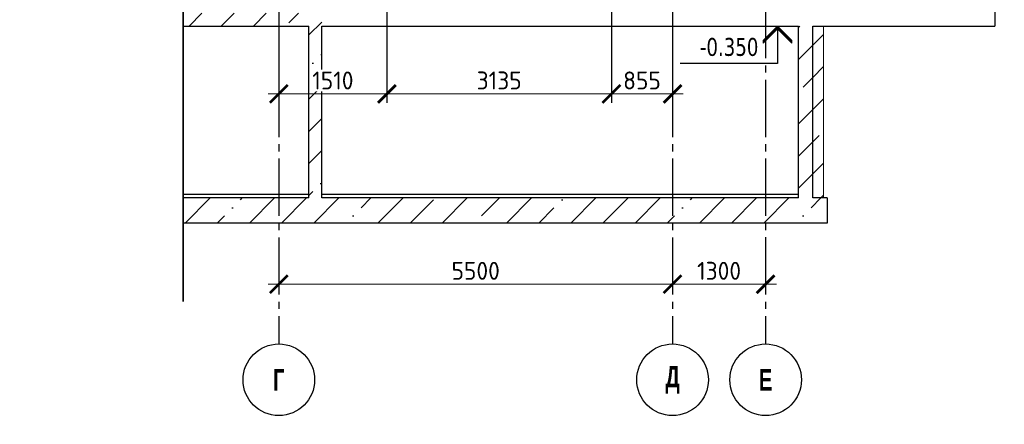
# Model space of a CAD drawing. Header units: millimetres. Extents: x 259029 to 2494469, y -731578 to -57567.
# Tile 123 of 253: x 348615 to 362369, y -517528 to -511876. Entities that reach past the tile are written whole.
import ezdxf

# ---------------------------------------------------------------- set-up
doc = ezdxf.new("R2010")
doc.units = ezdxf.units.MM
doc.linetypes.add('______5', pattern=[1100, 800, -100, 100, -100])
doc.linetypes.add('Б-1.1 оси$0$Б-1.1 Оси$0$GOST2.303 5', pattern=[24, 20, -1.5, 1, -1.5])
doc.layers.get('Defpoints').update_dxf_attribs({"color": 140})
for name, color, linetype, lineweight in [('Standard', 7, 'Continuous', 25), ('Выноски', 20, 'Continuous', 20), ('Общий01', 7, 'Continuous', 13), ('ОСИ', 151, 'Б-1.1 оси$0$Б-1.1 Оси$0$GOST2.303 5', 9), ('ПЛИТА', 152, 'Continuous', 35), ('РАЗРЕЗЫ', 10, 'Continuous', 60), ('Стена', 7, 'Continuous', 50), ('Стена_ бетон несущ.', 253, 'Continuous', 70)]:
    doc.layers.add(name, color=color, linetype=linetype, lineweight=lineweight)
doc.styles.add('Century Gothic', font='GOTHIC.TTF')
doc.styles.add('TAHOMA', font='tahoma.ttf')
doc.styles.add('ГОСТ', font='GOST_Common.ttf')
doc.dimstyles.new('ГОСТ', dxfattribs={"dimscale": 0, "dimtxt": 2.5, "dimasz": 2.5, "dimexe": 1.25, "dimexo": 0.625, "dimtad": 1, "dimdec": 0, "dimtxsty": 'ГОСТ', "dimblk": 'ARCHTICK', "dimcen": 2.5, "dimdle": 1.5, "dimclrd": 256, "dimclre": 256, "dimclrt": 256, "dimadec": 0, "dimazin": 0, "dimtfac": 1, "dimtdec": 0, "dimtmove": 1, "dimatfit": 3, "dimfxl": 2, "dimtfill": 1, "dimlwd": 0, "dimarcsym": 0})
pattern_1 = [(45, (-469993.1, -145751.34), (-449.0128, 449.0128), []), (45, (-469544.06, -145751.34), (-449.0128, 449.0128), [793.75, -158.75, 0, -158.75])]

# ---------------------------------------------------------------- blocks, each defined once
blk = doc.blocks.new('COMPLEX_ELEVATIONDIM_13')
at = {"layer": 'Standard', "color": 7, "linetype": 'Continuous', "lineweight": 25}
for p, q in [((11343, 15486), (11823, 15486)), ((11583, 15486), (11383, 15286)), ((11583, 15466), (11383, 15266)), ((11383, 15246), (11583, 15446)), ((11783, 15286), (11583, 15486)), ((11583, 15486), (11583, 14966)), ((11583, 15486), (11583, 15486)), ((11583, 15486), (11583, 15486)), ((11583, 15486), (11583, 15486)), ((11583, 15486), (11583, 15486)), ((11783, 15266), (11583, 15466)), ((11583, 15446), (11783, 15246)), ((11383, 15286), (11383, 15246)), ((11783, 15266), (11783, 15286)), ((11783, 15246), (11783, 15286)), ((11583, 14966), (10223, 14966)), ((11583, 13306), (10223, 13306)), ((11583, 12786), (11583, 13306)), ((11383, 12986), (11383, 13026)), ((11383, 13026), (11583, 12826)), ((11583, 12806), (11383, 13006)), ((11583, 12786), (11383, 12986)), ((11583, 12826), (11783, 13026)), ((11783, 13006), (11583, 12806)), ((11783, 12986), (11583, 12786)), ((11783, 13026), (11783, 13006)), ((11783, 13006), (11783, 12986)), ((11343, 12786), (11823, 12786)), ((11583, 12786), (11583, 12786)), ((11583, 12786), (11583, 12786)), ((11583, 12786), (11583, 12786)), ((11583, 12786), (11583, 12786)), ((11343, 12436), (11823, 12436)), ((11583, 12436), (11383, 12236)), ((11583, 12416), (11383, 12216)), ((11383, 12196), (11583, 12396)), ((11783, 12236), (11583, 12436)), ((11583, 12436), (11583, 11916)), ((11583, 12436), (11583, 12436)), ((11583, 12436), (11583, 12436)), ((11583, 12436), (11583, 12436)), ((11583, 12436), (11583, 12436)), ((11783, 12216), (11583, 12416)), ((11583, 12396), (11783, 12196)), ((11383, 12236), (11383, 12196)), ((11783, 12216), (11783, 12236)), ((11783, 12196), (11783, 12236)), ((11583, 11916), (10223, 11916))]:
    blk.add_line(p, q, dxfattribs=at)
at = {"layer": 'Standard', "color": 7, "linetype": 'Continuous', "lineweight": 25, "char_height": 250, "attachment_point": 7, "style": 'TAHOMA'}
for s, insert, width in [('\\W0.86;+2.700', (10394, 15066), 1028.16), ('\\W0.86;%%p0.000', (10394, 13406), 1028.24), ('\\W0.86;-0.350', (10498, 12016), 923.22)]:
    blk.add_mtext(s, dxfattribs=dict(at, insert=insert, width=width))
blk = doc.blocks.new('_ArchTick')
at = {"color": 0, "linetype": 'ByBlock', "const_width": 0.15}
blk.add_lwpolyline([(-0.5, -0.5), (0.5, 0.5)], dxfattribs=at)
blk = doc.blocks.new('*D179')
at = {"layer": 'Defpoints', "color": 0, "lineweight": -2, "transparency": 16777216}
for p in [(356881, -508487), (357735, -512271), (356881, -512913)]:
    blk.add_point(p, dxfattribs=at)
at = {"layer": 'РАЗРЕЗЫ', "lineweight": -2, "transparency": 16777216}
for p, q in [((356881, -508549), (356881, -513038)), ((357735, -512334), (357735, -513038))]:
    blk.add_line(p, q, dxfattribs=at)
at = {"layer": 'РАЗРЕЗЫ', "lineweight": 0, "transparency": 16777216}
blk.add_line((357885, -512913), (356731, -512913), dxfattribs=at)
at = {"layer": 'РАЗРЕЗЫ', "lineweight": 0, "transparency": 16777216, "xscale": 250, "yscale": 250, "zscale": 250, "rotation": 180}
blk.add_blockref('_ArchTick', (356881, -512913), dxfattribs=at)
at = {"layer": 'РАЗРЕЗЫ', "lineweight": 0, "transparency": 16777216, "xscale": 250, "yscale": 250, "zscale": 250}
blk.add_blockref('_ArchTick', (357735, -512913), dxfattribs=at)
at = {"layer": 'РАЗРЕЗЫ', "lineweight": -2, "transparency": 16777216, "insert": (357308, -512725), "char_height": 250, "attachment_point": 5, "style": 'ГОСТ', "bg_fill": 3, "box_fill_scale": 1.1, "bg_fill_color": 256, "bg_fill_true_color": 13158600, "bg_fill_transparency": 0}
blk.add_mtext('855', dxfattribs=at)
blk = doc.blocks.new('*D180')
at = {"layer": 'Defpoints', "color": 0, "lineweight": -2, "transparency": 16777216}
for p in [(356881, -508492), (353745, -510625), (353745, -512913)]:
    blk.add_point(p, dxfattribs=at)
at = {"layer": 'РАЗРЕЗЫ', "lineweight": -2, "transparency": 16777216}
for p, q in [((356881, -508555), (356881, -513038)), ((353745, -510687), (353745, -513038))]:
    blk.add_line(p, q, dxfattribs=at)
at = {"layer": 'РАЗРЕЗЫ', "lineweight": 0, "transparency": 16777216}
blk.add_line((357031, -512913), (353595, -512913), dxfattribs=at)
at = {"layer": 'РАЗРЕЗЫ', "lineweight": 0, "transparency": 16777216, "xscale": 250, "yscale": 250, "zscale": 250, "rotation": 180}
blk.add_blockref('_ArchTick', (353745, -512913), dxfattribs=at)
at = {"layer": 'РАЗРЕЗЫ', "lineweight": 0, "transparency": 16777216, "xscale": 250, "yscale": 250, "zscale": 250}
blk.add_blockref('_ArchTick', (356881, -512913), dxfattribs=at)
at = {"layer": 'РАЗРЕЗЫ', "lineweight": -2, "transparency": 16777216, "insert": (355313, -512725), "char_height": 250, "attachment_point": 5, "style": 'ГОСТ', "bg_fill": 3, "box_fill_scale": 1.1, "bg_fill_color": 256, "bg_fill_true_color": 13158600, "bg_fill_transparency": 0}
blk.add_mtext('3135', dxfattribs=at)
blk = doc.blocks.new('*D181')
at = {"layer": 'Defpoints', "color": 0, "lineweight": -2, "transparency": 16777216}
for p in [(353745, -510088), (352235, -512189), (352235, -512913)]:
    blk.add_point(p, dxfattribs=at)
at = {"layer": 'РАЗРЕЗЫ', "lineweight": -2, "transparency": 16777216}
for p, q in [((353745, -510151), (353745, -513038)), ((352235, -512252), (352235, -513038))]:
    blk.add_line(p, q, dxfattribs=at)
at = {"layer": 'РАЗРЕЗЫ', "lineweight": 0, "transparency": 16777216}
blk.add_line((353895, -512913), (352085, -512913), dxfattribs=at)
at = {"layer": 'РАЗРЕЗЫ', "lineweight": 0, "transparency": 16777216, "xscale": 250, "yscale": 250, "zscale": 250, "rotation": 180}
blk.add_blockref('_ArchTick', (352235, -512913), dxfattribs=at)
at = {"layer": 'РАЗРЕЗЫ', "lineweight": 0, "transparency": 16777216, "xscale": 250, "yscale": 250, "zscale": 250}
blk.add_blockref('_ArchTick', (353745, -512913), dxfattribs=at)
at = {"layer": 'РАЗРЕЗЫ', "lineweight": -2, "transparency": 16777216, "insert": (352990, -512725), "char_height": 250, "attachment_point": 5, "style": 'ГОСТ', "bg_fill": 3, "box_fill_scale": 1.1, "bg_fill_color": 256, "bg_fill_true_color": 13158600, "bg_fill_transparency": 0}
blk.add_mtext('1510', dxfattribs=at)
blk = doc.blocks.new('*D213')
at = {"layer": 'Defpoints', "color": 0, "lineweight": -2, "transparency": 16777216}
for p in [(352235, -515251), (357735, -515251), (357735, -515571)]:
    blk.add_point(p, dxfattribs=at)
at = {"layer": 'РАЗРЕЗЫ', "lineweight": -2, "transparency": 16777216}
for p, q in [((352235, -515314), (352235, -515696)), ((357735, -515314), (357735, -515696))]:
    blk.add_line(p, q, dxfattribs=at)
at = {"layer": 'РАЗРЕЗЫ', "lineweight": 0, "transparency": 16777216}
blk.add_line((352085, -515571), (357885, -515571), dxfattribs=at)
at = {"layer": 'РАЗРЕЗЫ', "lineweight": 0, "transparency": 16777216, "xscale": 250, "yscale": 250, "zscale": 250, "rotation": 180}
blk.add_blockref('_ArchTick', (352235, -515571), dxfattribs=at)
at = {"layer": 'РАЗРЕЗЫ', "lineweight": 0, "transparency": 16777216, "xscale": 250, "yscale": 250, "zscale": 250}
blk.add_blockref('_ArchTick', (357735, -515571), dxfattribs=at)
at = {"layer": 'РАЗРЕЗЫ', "lineweight": 0, "transparency": 16777216, "insert": (354985, -515384), "char_height": 250, "width": 458, "attachment_point": 5, "style": 'ГОСТ', "bg_fill": 3, "box_fill_scale": 1.1, "bg_fill_color": 256, "bg_fill_true_color": 13158600, "bg_fill_transparency": 0}
blk.add_mtext('5500', dxfattribs=at)
blk = doc.blocks.new('*D214')
at = {"layer": 'Defpoints', "color": 0, "lineweight": -2, "transparency": 16777216}
for p in [(359035, -515193), (357735, -515251), (359035, -515571)]:
    blk.add_point(p, dxfattribs=at)
at = {"layer": 'РАЗРЕЗЫ', "lineweight": -2, "transparency": 16777216}
for p, q in [((357735, -515314), (357735, -515696)), ((359035, -515255), (359035, -515696))]:
    blk.add_line(p, q, dxfattribs=at)
at = {"layer": 'РАЗРЕЗЫ', "lineweight": 0, "transparency": 16777216}
blk.add_line((357585, -515571), (359185, -515571), dxfattribs=at)
at = {"layer": 'РАЗРЕЗЫ', "lineweight": 0, "transparency": 16777216, "xscale": 250, "yscale": 250, "zscale": 250, "rotation": 180}
blk.add_blockref('_ArchTick', (357735, -515571), dxfattribs=at)
at = {"layer": 'РАЗРЕЗЫ', "lineweight": 0, "transparency": 16777216, "xscale": 250, "yscale": 250, "zscale": 250}
blk.add_blockref('_ArchTick', (359035, -515571), dxfattribs=at)
at = {"layer": 'РАЗРЕЗЫ', "lineweight": 0, "transparency": 16777216, "insert": (358385, -515384), "char_height": 250, "width": 458, "attachment_point": 5, "style": 'ГОСТ', "bg_fill": 3, "box_fill_scale": 1.1, "bg_fill_color": 256, "bg_fill_true_color": 13158600, "bg_fill_transparency": 0}
blk.add_mtext('1300', dxfattribs=at)
blk = doc.blocks.new('NSY101')
at = {"color": 0, "linetype": 'ByBlock', "lineweight": -2}
blk.add_circle((0, 0), 50, dxfattribs=at)

msp = doc.modelspace()

# ---------------------------------------------------------------- hatches: boundary and pattern name
at = {"layer": 'Стена_ бетон несущ.', "linetype": 'Continuous', "lineweight": 25}
h = msp.add_hatch(dxfattribs=at)
h.set_pattern_fill('ANSI35', scale=100, style=0)
h.set_pattern_definition(pattern_1)
h.paths.add_polyline_path([(350899.9, -511786.3), (350899.9, -511966.3), (352655.1, -511966.3), (352655.1, -514366.3), (350899.9, -514366.3), (350899.9, -514716.3), (359892.9, -514716.3), (359892.9, -514366.3), (359695.1, -514366.3), (359695.1, -511966.3), (359495.1, -511966.3), (359495.1, -514366.3), (352835.1, -514366.3), (352835.1, -511786.3)])
at = {"layer": 'Стена_ бетон несущ.', "linetype": 'Continuous', "lineweight": 13}
h = msp.add_hatch(dxfattribs=at)
h.set_pattern_fill('ANSI35', scale=100, style=0)
h.set_pattern_definition(pattern_1)
h.paths.add_polyline_path([(359845.1, -514366.3), (359845.1, -511966.3), (359695.1, -511966.3), (359695.1, -514366.3)], flags=0)

# ---------------------------------------------------------------- linework, layer by layer
at = {"layer": 'Standard', "color": 7, "linetype": 'Continuous', "lineweight": 25}
for p, q in [((352655.1, -514366.3), (352655.1, -511966.3)), ((352835.1, -514366.3), (352835.1, -511966.3))]:
    msp.add_line(p, q, dxfattribs=at)
at = {"layer": 'Общий01', "color": 7, "linetype": 'Continuous', "lineweight": 25}
for p, q in [((362235.1, -511636.3), (362235.1, -511966.3)), ((350899.9, -511966.3), (352655.1, -511966.3)), ((352835.1, -511966.3), (359495.1, -511966.3)), ((359695.1, -511966.3), (362235.1, -511966.3))]:
    msp.add_line(p, q, dxfattribs=at)
at = {"layer": 'ОСИ', "color": 16, "linetype": '______5', "lineweight": 25}
msp.add_line((359035.1, -511616), (359035.1, -516405.9), dxfattribs=at)
at = {"layer": 'ПЛИТА', "color": 0}
msp.add_line((350899.9, -488390.6), (350899.9, -515811.2), dxfattribs=at)
at = {"layer": 'Стена', "color": 7, "linetype": 'Continuous', "lineweight": 25}
for p, q in [((359495.1, -514366.3), (359495.1, -511966.3)), ((359695.1, -514366.3), (359695.1, -511966.3)), ((352655.1, -514316.3), (350899.9, -514316.3)), ((352655.1, -514366.3), (350899.9, -514366.3)), ((359495.1, -514316.3), (352835.1, -514316.3)), ((359495.1, -514366.3), (352835.1, -514366.3)), ((359892.9, -514366.3), (359695.1, -514366.3)), ((359892.9, -514366.3), (359892.9, -514716.3)), ((359892.9, -514716.3), (350899.9, -514716.3))]:
    msp.add_line(p, q, dxfattribs=at)
at = {"layer": 'Стена_ бетон несущ.', "color": 7, "linetype": 'Continuous', "lineweight": 13}
msp.add_line((359845.1, -514366.3), (359845.1, -511966.3), dxfattribs=at)

# ---------------------------------------------------------------- block references
at = {"layer": 'Standard', "color": 7, "linetype": 'Continuous', "lineweight": 25}
msp.add_blockref('COMPLEX_ELEVATIONDIM_13', (347618.5, -524402.2), dxfattribs=at)
at = {"layer": 'ОСИ', "color": 16, "linetype": 'Continuous', "lineweight": 25, "xscale": 10, "yscale": 10, "zscale": 10}
for p in [(352235.1, -516906.1), (357735.1, -516906.1), (359035.1, -516905.9)]:
    msp.add_blockref('NSY101', p, dxfattribs=at)

# ---------------------------------------------------------------- texts
at = {"layer": 'Выноски'}
note = msp.add_mtext_static_columns([''] * 2, width=18604.939, gutter_width=10240.1, height=0, dxfattribs=dict(at, insert=(295601.8, -509833), char_height=250, attachment_point=1, style='ГОСТ'))
for column, words in zip([note] + note.columns.linked_columns, ['\\pi8790.91665;Общие указания:\\P\\pi570.45,l346.2,t2000;1.^IСтроительство здания должно производиться в соответствии с проектом производства работ (ППР). при {\\H1.66663x; }\\P\\pi0,t346.2;отсутствии проекта ППР в производство строительно-монтажных работ запрещается. {\\H1.18896x; }\\P\\pi570.45,t2000;2.^IМонтаж сборных конструкций вести в соответствии с требованиями СП 70.13330.2012 "Несущие и {\\H1.54818x; }\\P\\pi0,t346.2;ограждающие конструкции "(акт.ред. СНиП 3.03.01-87*).{\\H1.62844x;\\C0; \\H0.61408x;\\P\\pi570.45,t2000;}3.^IВсе сварные работы следует вести в соответствии с ГОСТ 5264-80* "Ручная дуговая сварка.Соединения {\\H1.20169x; }\\P\\pi0,t346.2;сварные" и  ГОСТ 14098-2014 "Соединения сварные арматуры и закладных деталей железобетонных конструкций". {\\H1.54394x; }\\PСварку вести электродами типа Э42А. {\\H1.42985x;\\C0; \\H0.69937x;\\P\\pi570.45,t2000;}4.^IВсе металлические конструкции окрасить эмалью ПФ-1189 по ГОСТ 6465-79 в два слоя. Эмаль наносить на {\\H1.46788x; }\\P\\pi0,t346.2;грунтовку ГФ-021 по ГОСТ 25129-82 (первый слой - на заводе-изготовителе, второй слой - на монтаже).{\\H1.65521x;\\C0; \\H0.60415x;\\P\\pi10052.46968,l0,tz;\\H1.55946x; \\H0.64125x;\\P\\H1.64685x; \\H0.60722x;\\P\\pi812.5,l41.6675;\\H1.23852x; \\H0.80742x;\\P}', '']):
    column.text = words
at = {"layer": 'ОСИ', "color": 16, "linetype": 'Continuous', "lineweight": 25, "char_height": 300, "attachment_point": 5, "style": 'Century Gothic'}
for s, insert, width in [('{\\fCentury Gothic|i0|b1;\\H300.000000;\\W0.700000;\\C16;Г}\\P', (352235.1, -516906.1), 300), ('{\\fCentury Gothic|i0|b1;\\H300.000000;\\W0.700000;\\C16;Д}\\P', (357735.1, -516906.1), 425), ('{\\fCentury Gothic|i0|b1;\\H300.000000;\\W0.700000;\\C16;Е}\\P', (359035.1, -516905.9), 320)]:
    msp.add_mtext(s, dxfattribs=dict(at, insert=insert, width=width))

# ---------------------------------------------------------------- next in the draw order: dimensions: what is measured, and where the dimension line sits
at = {"layer": 'РАЗРЕЗЫ', "color": 0, "lineweight": -2}
dim = msp.add_linear_dim(base=(356880.5, -512912.6), p1=(357735.1, -512271.4), p2=(356880.5, -508486.9), dimstyle='ГОСТ', override={"dimscale": 100, "dimtix": 0, "dimtofl": 1, "dimtmove": 1, "dimatfit": 3}, dxfattribs=at)
dim.commit()
dim.dimension.update_dxf_attribs({"geometry": '*D179', "text_midpoint": (357307.8, -512725.1)})

# ---------------------------------------------------------------- next in the draw order: linework, layer by layer
at = {"layer": 'ОСИ', "color": 16, "linetype": '______5', "lineweight": 25}
msp.add_line((357735.1, -511616.3), (357735.1, -516406.1), dxfattribs=at)

# ---------------------------------------------------------------- next in the draw order: dimensions: what is measured, and where the dimension line sits
at = {"layer": 'РАЗРЕЗЫ', "color": 0, "lineweight": -2}
dim = msp.add_linear_dim(base=(353745.3, -512912.6), p1=(356880.5, -508492.3), p2=(353745.3, -510624.8), dimstyle='ГОСТ', override={"dimscale": 100, "dimtix": 0, "dimtofl": 1, "dimtmove": 1, "dimatfit": 3}, dxfattribs=at)
dim.commit()
dim.dimension.update_dxf_attribs({"geometry": '*D180', "text_midpoint": (355312.9, -512725.1)})

# ---------------------------------------------------------------- next in the draw order: dimensions: what is measured, and where the dimension line sits
dim = msp.add_linear_dim(base=(352235.1, -512912.6), p1=(353745.3, -510088.2), p2=(352235.1, -512189.5), dimstyle='ГОСТ', override={"dimscale": 100, "dimtix": 0, "dimtofl": 1, "dimtmove": 1, "dimatfit": 3}, dxfattribs=at)
dim.commit()
dim.dimension.update_dxf_attribs({"geometry": '*D181', "text_midpoint": (352990.2, -512725.1)})

# ---------------------------------------------------------------- next in the draw order: linework, layer by layer
at = {"layer": 'ОСИ', "color": 16, "linetype": '______5', "lineweight": 25}
msp.add_line((352235.1, -511616.3), (352235.1, -516406.1), dxfattribs=at)

# ---------------------------------------------------------------- next in the draw order: dimensions: what is measured, and where the dimension line sits
at = {"layer": 'РАЗРЕЗЫ', "color": 0, "lineweight": 0}
dim = msp.add_linear_dim(base=(357735.1, -515571.1), p1=(352235.1, -515251.1), p2=(357735.1, -515251.1), dimstyle='ГОСТ', override={"dimscale": 100, "dimtix": 0, "dimtofl": 1, "dimtmove": 1, "dimatfit": 3}, dxfattribs=at)
dim.commit()
dim.dimension.update_dxf_attribs({"geometry": '*D213', "text_midpoint": (354985.1, -515383.6)})

# ---------------------------------------------------------------- next in the draw order: dimensions: what is measured, and where the dimension line sits
dim = msp.add_linear_dim(base=(359035.1, -515571.1), p1=(357735.1, -515251.1), p2=(359035.1, -515192.6), dimstyle='ГОСТ', override={"dimscale": 100, "dimtix": 0, "dimtofl": 1, "dimtmove": 1, "dimatfit": 3}, dxfattribs=at)
dim.commit()
dim.dimension.update_dxf_attribs({"geometry": '*D214', "text_midpoint": (358385.1, -515383.6)})

doc.saveas('drawing.dxf')
